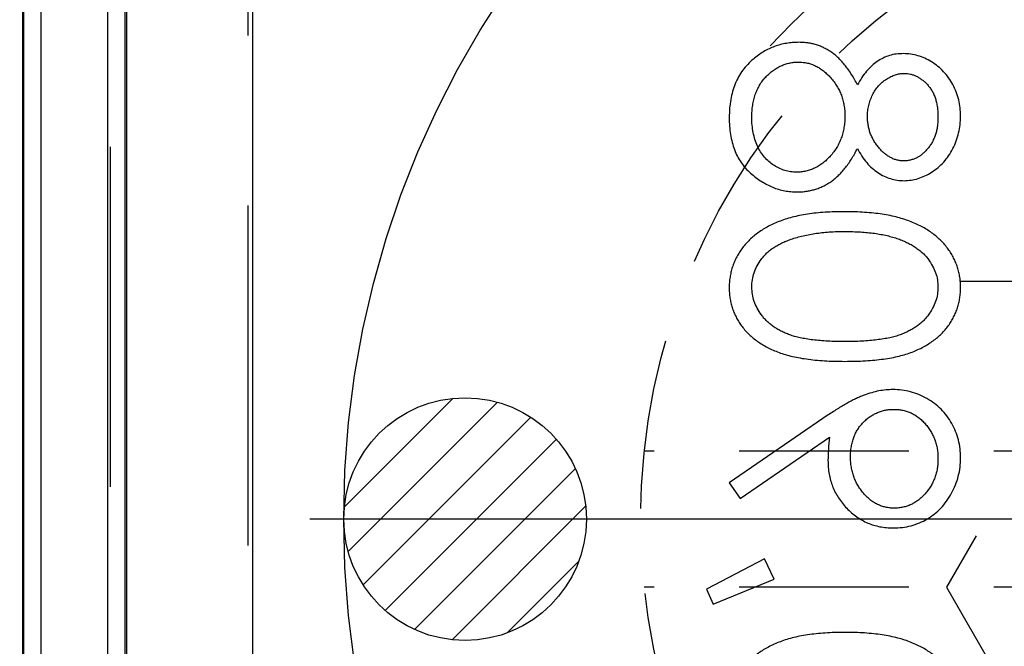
# Model space of a CAD drawing. Extents: x 2651 to 7771, y -1163 to 1075.
# Tile 206 of 256: x 4214 to 4229, y 318 to 327. Entities that reach past the tile are written whole.
import ezdxf

# ---------------------------------------------------------------- set-up
doc = ezdxf.new("R2010")
doc.units = 0
doc.header["$LTSCALE"] = 10
for name, pattern in [('CENTER', [2, 1.25, -0.25, 0.25, -0.25]), ('CNSCEN', [17, 15, -1, 0, -1]), ('CNSHID', [4, 3, -1]), ('DASHED', [0.75, 0.5, -0.25]), ('HIDDEN', [0.375, 0.25, -0.125])]:
    doc.linetypes.add(name, pattern=pattern)
doc.layers.get('0').update_dxf_attribs({"linetype": 'CONTINUOUS'})
doc.layers.get('Defpoints').update_dxf_attribs({"linetype": 'CONTINUOUS'})
for name, color, linetype in [('1', 7, 'CONTINUOUS'), ('COOL', 150, 'HIDDEN'), ('DIM', 3, 'CONTINUOUS'), ('WL1-HL', 4, 'CNSHID'), ('WOR1-CL', 1, 'CNSCEN')]:
    doc.layers.add(name, color=color, linetype=linetype)
doc.styles.get("Standard").update_dxf_attribs({"font": 'romans.shx'})
doc.dimstyles.new('MM& INCH5', dxfattribs={"dimtxt": 5, "dimasz": 2.5, "dimexe": 1, "dimexo": 0.5, "dimtad": 0, "dimrnd": 1.38778e-17, "dimzin": 9, "dimdsep": 46, "dimtxsty": 'Standard', "dimblk": 'CLOSED', "dimcen": 0, "dimclrd": 3, "dimclre": 3, "dimclrt": 3, "dimazin": 2, "dimtfac": 0.75, "dimtofl": 0, "dimtmove": 0, "dimatfit": 3, "dimfxl": 0, "dimtolj": 1, "dimarcsym": 0})

# ---------------------------------------------------------------- blocks, each defined once
blk = doc.blocks.new('DSD')
at = {"layer": '1', "color": 6, "linetype": 'DASHED'}
for p, q in [((499.908, 459.883), (499.908, 509.019)), ((501.927, 509.019), (501.927, 460.933))]:
    blk.add_line(p, q, dxfattribs=at)
at = {"layer": '1', "color": 252, "linetype": 'Continuous'}
for p, q in [((501.692, 464.145), (501.692, 508.531)), ((499.831, 508.003), (499.831, 464.659)), ((501.71, 495.113), (501.71, 477.638)), ((501.969, 477.638), (501.969, 495.113)), ((502.947, 495.113), (502.947, 477.638)), ((503.206, 477.638), (503.206, 495.113))]:
    blk.add_line(p, q, dxfattribs=at)
at = {"layer": '1', "color": 7, "linetype": 'Continuous'}
for p, q in [((503.222, 464.844), (503.222, 508.076)), ((493.06, 488.245), (492.159, 487.878)), ((493.155, 488.027), (493.06, 488.245)), ((492.303, 487.58), (493.155, 488.027)), ((492.159, 487.878), (492.303, 487.58)), ((492.661, 486.692), (491.345, 485.791)), ((492.823, 486.459), (492.661, 486.692)), ((491.365, 485.462), (492.823, 486.459))]:
    blk.add_line(p, q, dxfattribs=at)
for points, knots in [([(489.418, 489.778), (489.419, 489.752), (489.42, 489.701), (489.428, 489.625), (489.443, 489.551), (489.463, 489.479), (489.488, 489.409), (489.52, 489.34), (489.556, 489.273), (489.6, 489.209), (489.648, 489.147), (489.702, 489.088), (489.762, 489.033), (489.827, 488.981), (489.899, 488.933), (489.975, 488.887), (490.058, 488.846), (490.147, 488.806), (490.242, 488.772), (490.345, 488.741), (490.455, 488.716), (490.573, 488.696), (490.7, 488.68), (490.834, 488.668), (490.975, 488.662), (491.072, 488.661), (491.122, 488.66)], [0, 0, 0, 0, 0.033788, 0.067194, 0.099862, 0.132567, 0.165151, 0.197913, 0.231319, 0.265083, 0.299255, 0.334399, 0.369943, 0.406284, 0.444064, 0.482998, 0.523354, 0.565537, 0.609613, 0.656391, 0.705885, 0.758325, 0.813832, 0.872795, 0.934722, 1, 1, 1, 1]), ([(491.122, 488.66), (491.172, 488.661), (491.268, 488.662), (491.409, 488.668), (491.542, 488.68), (491.668, 488.695), (491.786, 488.716), (491.896, 488.741), (491.998, 488.77), (492.093, 488.805), (492.181, 488.843), (492.263, 488.885), (492.34, 488.929), (492.411, 488.978), (492.477, 489.03), (492.537, 489.086), (492.591, 489.145), (492.64, 489.207), (492.683, 489.272), (492.721, 489.339), (492.752, 489.408), (492.778, 489.478), (492.798, 489.551), (492.812, 489.625), (492.822, 489.701), (492.823, 489.752), (492.823, 489.778)], [0, 0, 0, 0, 0.065063, 0.126773, 0.185516, 0.240765, 0.29298, 0.34225, 0.388919, 0.432776, 0.474628, 0.514775, 0.553606, 0.591426, 0.628028, 0.663804, 0.698984, 0.733591, 0.767628, 0.801208, 0.834264, 0.866981, 0.89972, 0.932702, 0.966176, 1, 1, 1, 1]), ([(490.41, 487.124), (490.365, 487.122), (490.276, 487.119), (490.146, 487.094), (490.023, 487.052), (489.908, 486.994), (489.801, 486.921), (489.706, 486.833), (489.622, 486.73), (489.549, 486.616), (489.491, 486.493), (489.449, 486.364), (489.423, 486.229), (489.42, 486.139), (489.418, 486.093)], [0, 0, 0, 0, 0.085249, 0.167327, 0.248175, 0.328829, 0.409908, 0.490584, 0.572993, 0.658265, 0.744222, 0.82906, 0.913938, 1, 1, 1, 1]), ([(491.37, 486.132), (491.369, 486.166), (491.367, 486.233), (491.354, 486.331), (491.333, 486.425), (491.302, 486.515), (491.263, 486.602), (491.215, 486.684), (491.159, 486.763), (491.094, 486.836), (491.023, 486.903), (490.948, 486.963), (490.868, 487.012), (490.784, 487.053), (490.696, 487.085), (490.605, 487.107), (490.509, 487.121), (490.443, 487.123), (490.41, 487.124)], [0, 0, 0, 0, 0.066295, 0.130131, 0.192862, 0.25436, 0.31591, 0.377338, 0.440205, 0.504175, 0.568034, 0.630228, 0.690861, 0.751422, 0.811466, 0.87275, 0.935391, 1, 1, 1, 1]), ([(489.751, 486.108), (489.751, 486.133), (489.753, 486.181), (489.761, 486.252), (489.776, 486.321), (489.797, 486.386), (489.824, 486.45), (489.856, 486.51), (489.895, 486.567), (489.939, 486.621), (489.986, 486.671), (490.037, 486.714), (490.091, 486.751), (490.146, 486.781), (490.205, 486.804), (490.266, 486.821), (490.329, 486.831), (490.372, 486.833), (490.394, 486.833)], [0, 0, 0, 0, 0.068712, 0.134812, 0.199538, 0.263335, 0.326747, 0.390328, 0.454126, 0.519203, 0.58351, 0.645497, 0.70529, 0.763488, 0.821856, 0.880004, 0.939108, 1, 1, 1, 1]), ([(490.394, 486.833), (490.416, 486.833), (490.459, 486.831), (490.523, 486.821), (490.583, 486.803), (490.642, 486.779), (490.698, 486.748), (490.751, 486.709), (490.802, 486.664), (490.85, 486.612), (490.894, 486.556), (490.933, 486.496), (490.965, 486.434), (490.991, 486.368), (491.012, 486.3), (491.027, 486.228), (491.036, 486.154), (491.037, 486.104), (491.038, 486.078)], [0, 0, 0, 0, 0.05954, 0.117423, 0.17444, 0.231734, 0.289722, 0.3492, 0.410516, 0.47508, 0.540094, 0.604444, 0.668697, 0.73211, 0.796739, 0.862906, 0.930462, 1, 1, 1, 1]), ([(489.418, 486.093), (489.42, 486.048), (489.423, 485.959), (489.448, 485.829), (489.489, 485.704), (489.546, 485.586), (489.618, 485.476), (489.703, 485.377), (489.802, 485.291), (489.913, 485.219), (490.031, 485.162), (490.155, 485.12), (490.283, 485.094), (490.37, 485.091), (490.414, 485.089)], [0, 0, 0, 0, 0.085532, 0.169003, 0.251943, 0.335682, 0.419409, 0.501265, 0.583703, 0.668, 0.751919, 0.834598, 0.916526, 1, 1, 1, 1]), ([(490.394, 485.38), (490.372, 485.381), (490.329, 485.382), (490.266, 485.392), (490.205, 485.409), (490.146, 485.432), (490.091, 485.462), (490.037, 485.499), (489.986, 485.542), (489.938, 485.592), (489.895, 485.646), (489.856, 485.704), (489.824, 485.764), (489.797, 485.827), (489.776, 485.893), (489.761, 485.962), (489.753, 486.034), (489.751, 486.083), (489.751, 486.108)], [0, 0, 0, 0, 0.06076, 0.119735, 0.177757, 0.235999, 0.29407, 0.353733, 0.415973, 0.48014, 0.545076, 0.608735, 0.672178, 0.735453, 0.799112, 0.864284, 0.930837, 1, 1, 1, 1]), ([(491.038, 486.078), (491.037, 486.052), (491.036, 486.002), (491.027, 485.929), (491.012, 485.859), (490.991, 485.794), (490.966, 485.732), (490.933, 485.674), (490.894, 485.62), (490.851, 485.571), (490.802, 485.526), (490.751, 485.487), (490.698, 485.454), (490.641, 485.427), (490.583, 485.405), (490.522, 485.39), (490.459, 485.382), (490.416, 485.381), (490.394, 485.38)], [0, 0, 0, 0, 0.072713, 0.141547, 0.208363, 0.272462, 0.33539, 0.397711, 0.459383, 0.522098, 0.584315, 0.644392, 0.703345, 0.761509, 0.82003, 0.878517, 0.938265, 1, 1, 1, 1]), ([(491.345, 485.791), (491.352, 485.849), (491.366, 485.962), (491.369, 486.076), (491.37, 486.132)], [0, 0, 0, 0, 0.507858, 1, 1, 1, 1]), ([(490.414, 485.089), (490.448, 485.09), (490.517, 485.093), (490.621, 485.108), (490.728, 485.134), (490.819, 485.164), (490.893, 485.193), (490.952, 485.22), (491.014, 485.25), (491.079, 485.285), (491.147, 485.323), (491.217, 485.366), (491.29, 485.412), (491.339, 485.445), (491.365, 485.462)], [0, 0, 0, 0, 0.09832, 0.199417, 0.305603, 0.416162, 0.474582, 0.537006, 0.603857, 0.67409, 0.749417, 0.828253, 0.912054, 1, 1, 1, 1]), ([(491.122, 484.674), (491.07, 484.674), (490.969, 484.673), (490.822, 484.667), (490.685, 484.656), (490.556, 484.641), (490.436, 484.623), (490.326, 484.598), (490.224, 484.571), (490.131, 484.539), (490.046, 484.503), (489.966, 484.464), (489.892, 484.42), (489.822, 484.373), (489.758, 484.323), (489.699, 484.27), (489.647, 484.212), (489.599, 484.152), (489.557, 484.088), (489.52, 484.022), (489.488, 483.955), (489.463, 483.886), (489.443, 483.815), (489.429, 483.742), (489.42, 483.667), (489.419, 483.617), (489.418, 483.591)], [0, 0, 0, 0, 0.068595, 0.133246, 0.194313, 0.251279, 0.304513, 0.354235, 0.400481, 0.443411, 0.484015, 0.523252, 0.561042, 0.5979, 0.633518, 0.668314, 0.702496, 0.736685, 0.770293, 0.803437, 0.835913, 0.86846, 0.900847, 0.933467, 0.966258, 1, 1, 1, 1]), ([(492.823, 483.591), (492.823, 483.617), (492.822, 483.667), (492.813, 483.742), (492.799, 483.814), (492.779, 483.885), (492.755, 483.954), (492.723, 484.021), (492.687, 484.086), (492.645, 484.149), (492.598, 484.209), (492.545, 484.267), (492.486, 484.32), (492.422, 484.37), (492.353, 484.417), (492.278, 484.46), (492.198, 484.5), (492.111, 484.537), (492.018, 484.569), (491.916, 484.598), (491.805, 484.621), (491.685, 484.64), (491.557, 484.656), (491.42, 484.667), (491.274, 484.673), (491.173, 484.674), (491.122, 484.674)], [0, 0, 0, 0, 0.033787, 0.066622, 0.099285, 0.131361, 0.163585, 0.196104, 0.228902, 0.262158, 0.295991, 0.330218, 0.36506, 0.400951, 0.43762, 0.475708, 0.515381, 0.556414, 0.599765, 0.646424, 0.696431, 0.749782, 0.806573, 0.867436, 0.931887, 1, 1, 1, 1]), ([(489.751, 483.582), (489.752, 483.617), (489.756, 483.689), (489.783, 483.795), (489.829, 483.897), (489.88, 483.977), (489.928, 484.039), (489.97, 484.083), (490.016, 484.124), (490.067, 484.161), (490.121, 484.196), (490.179, 484.229), (490.242, 484.258), (490.309, 484.285), (490.383, 484.309), (490.464, 484.328), (490.553, 484.346), (490.651, 484.359), (490.757, 484.37), (490.871, 484.378), (490.993, 484.383), (491.077, 484.383), (491.121, 484.383)], [0, 0, 0, 0, 0.060387, 0.120883, 0.182755, 0.247811, 0.281299, 0.315088, 0.349702, 0.384857, 0.420966, 0.458511, 0.497175, 0.537602, 0.580503, 0.627468, 0.678388, 0.733983, 0.793747, 0.857714, 0.926698, 1, 1, 1, 1]), ([(491.121, 484.383), (491.164, 484.383), (491.248, 484.383), (491.37, 484.378), (491.484, 484.37), (491.589, 484.36), (491.687, 484.345), (491.776, 484.329), (491.858, 484.309), (491.931, 484.286), (491.998, 484.259), (492.061, 484.229), (492.12, 484.198), (492.174, 484.163), (492.224, 484.124), (492.27, 484.083), (492.312, 484.039), (492.361, 483.977), (492.413, 483.896), (492.457, 483.794), (492.485, 483.689), (492.489, 483.617), (492.491, 483.582)], [0, 0, 0, 0, 0.072951, 0.141584, 0.205926, 0.265301, 0.320597, 0.371817, 0.41879, 0.461699, 0.502134, 0.540804, 0.578181, 0.614297, 0.649678, 0.684299, 0.718359, 0.752081, 0.817652, 0.879722, 0.939966, 1, 1, 1, 1]), ([(489.418, 483.591), (489.419, 483.566), (489.42, 483.514), (489.428, 483.439), (489.443, 483.365), (489.463, 483.293), (489.488, 483.222), (489.52, 483.154), (489.556, 483.087), (489.6, 483.023), (489.648, 482.961), (489.702, 482.902), (489.762, 482.847), (489.827, 482.794), (489.899, 482.746), (489.975, 482.7), (490.058, 482.659), (490.147, 482.62), (490.242, 482.586), (490.345, 482.555), (490.455, 482.53), (490.573, 482.509), (490.7, 482.493), (490.834, 482.482), (490.975, 482.475), (491.072, 482.474), (491.122, 482.474)], [0, 0, 0, 0, 0.033788, 0.067194, 0.099862, 0.132567, 0.165151, 0.197913, 0.231319, 0.265083, 0.299255, 0.334399, 0.369943, 0.406284, 0.444064, 0.482998, 0.523354, 0.565537, 0.609613, 0.656391, 0.705885, 0.758325, 0.813832, 0.872795, 0.934722, 1, 1, 1, 1]), ([(491.121, 482.764), (491.082, 482.765), (491.006, 482.766), (490.894, 482.77), (490.788, 482.779), (490.687, 482.79), (490.592, 482.806), (490.502, 482.824), (490.418, 482.847), (490.339, 482.872), (490.265, 482.9), (490.196, 482.932), (490.133, 482.965), (490.074, 483.002), (490.02, 483.041), (489.973, 483.083), (489.929, 483.127), (489.88, 483.189), (489.829, 483.27), (489.783, 483.371), (489.756, 483.475), (489.752, 483.546), (489.751, 483.582)], [0, 0, 0, 0, 0.065681, 0.128486, 0.188175, 0.245106, 0.299448, 0.350823, 0.399942, 0.446672, 0.491255, 0.533376, 0.573853, 0.612526, 0.649597, 0.685532, 0.720106, 0.753838, 0.818925, 0.880493, 0.940311, 1, 1, 1, 1]), ([(491.122, 482.474), (491.172, 482.474), (491.268, 482.475), (491.409, 482.481), (491.542, 482.493), (491.668, 482.508), (491.786, 482.529), (491.896, 482.555), (491.998, 482.583), (492.093, 482.618), (492.181, 482.656), (492.263, 482.698), (492.34, 482.743), (492.411, 482.791), (492.477, 482.843), (492.537, 482.9), (492.591, 482.958), (492.64, 483.021), (492.683, 483.086), (492.721, 483.153), (492.752, 483.222), (492.778, 483.292), (492.798, 483.364), (492.812, 483.439), (492.822, 483.514), (492.823, 483.566), (492.823, 483.591)], [0, 0, 0, 0, 0.065063, 0.126773, 0.185516, 0.240765, 0.29298, 0.34225, 0.388919, 0.432776, 0.474628, 0.514775, 0.553606, 0.591426, 0.628028, 0.663804, 0.698984, 0.733591, 0.767628, 0.801208, 0.834264, 0.866981, 0.89972, 0.932702, 0.966176, 1, 1, 1, 1]), ([(492.491, 483.582), (492.489, 483.546), (492.486, 483.474), (492.458, 483.369), (492.415, 483.268), (492.364, 483.188), (492.316, 483.128), (492.274, 483.084), (492.228, 483.044), (492.178, 483.007), (492.124, 482.972), (492.065, 482.94), (492.002, 482.912), (491.957, 482.895), (491.935, 482.887)], [0, 0, 0, 0, 0.112813, 0.225394, 0.339595, 0.459675, 0.521735, 0.583926, 0.648174, 0.713881, 0.781004, 0.851451, 0.924051, 1, 1, 1, 1]), ([(491.935, 482.887), (491.906, 482.877), (491.847, 482.857), (491.756, 482.832), (491.661, 482.812), (491.561, 482.793), (491.457, 482.781), (491.349, 482.771), (491.236, 482.765), (491.16, 482.765), (491.121, 482.764)], [0, 0, 0, 0, 0.110588, 0.224542, 0.342503, 0.464324, 0.590756, 0.722227, 0.858843, 1, 1, 1, 1]), ([(491.823, 482.183), (491.801, 482.182), (491.756, 482.181), (491.689, 482.174), (491.625, 482.162), (491.562, 482.146), (491.501, 482.125), (491.441, 482.099), (491.384, 482.068), (491.327, 482.033), (491.273, 481.992), (491.22, 481.945), (491.169, 481.893), (491.119, 481.834), (491.07, 481.771), (491.024, 481.7), (490.978, 481.625), (490.95, 481.571), (490.936, 481.544)], [0, 0, 0, 0, 0.058854, 0.116315, 0.172675, 0.22878, 0.28458, 0.340257, 0.39663, 0.453507, 0.512318, 0.572648, 0.636022, 0.702363, 0.771483, 0.844184, 0.92007, 1, 1, 1, 1]), ([(492.823, 481.087), (492.822, 481.131), (492.82, 481.215), (492.806, 481.339), (492.781, 481.453), (492.747, 481.561), (492.704, 481.659), (492.649, 481.75), (492.586, 481.833), (492.512, 481.906), (492.434, 481.97), (492.352, 482.027), (492.269, 482.075), (492.184, 482.115), (492.096, 482.146), (492.007, 482.167), (491.916, 482.18), (491.854, 482.182), (491.823, 482.183)], [0, 0, 0, 0, 0.078556, 0.152863, 0.22356, 0.290375, 0.355403, 0.418291, 0.480389, 0.543073, 0.604924, 0.664398, 0.721943, 0.778375, 0.83383, 0.888861, 0.944089, 1, 1, 1, 1]), ([(490.249, 482.017), (490.215, 482.015), (490.146, 482.012), (490.042, 481.988), (489.941, 481.948), (489.842, 481.893), (489.748, 481.825), (489.665, 481.744), (489.591, 481.651), (489.53, 481.546), (489.479, 481.434), (489.445, 481.316), (489.422, 481.193), (489.42, 481.11), (489.418, 481.068)], [0, 0, 0, 0, 0.074058, 0.14887, 0.226668, 0.307735, 0.391157, 0.473929, 0.557928, 0.644989, 0.733364, 0.821092, 0.909287, 1, 1, 1, 1]), ([(490.936, 481.544), (490.915, 481.582), (490.876, 481.654), (490.803, 481.751), (490.724, 481.833), (490.637, 481.9), (490.546, 481.953), (490.45, 481.989), (490.351, 482.013), (490.283, 482.016), (490.249, 482.017)], [0, 0, 0, 0, 0.14586, 0.282426, 0.41085, 0.535029, 0.654701, 0.770133, 0.884556, 1, 1, 1, 1]), ([(491.121, 481.065), (491.121, 481.094), (491.122, 481.15), (491.133, 481.233), (491.149, 481.313), (491.173, 481.389), (491.203, 481.461), (491.24, 481.53), (491.284, 481.595), (491.334, 481.655), (491.388, 481.711), (491.444, 481.759), (491.503, 481.8), (491.565, 481.833), (491.628, 481.861), (491.695, 481.879), (491.763, 481.89), (491.81, 481.892), (491.833, 481.892)], [0, 0, 0, 0, 0.071269, 0.139812, 0.206497, 0.271535, 0.336082, 0.400528, 0.464984, 0.53005, 0.594423, 0.655583, 0.714849, 0.772115, 0.828999, 0.885122, 0.942079, 1, 1, 1, 1]), ([(491.833, 481.892), (491.862, 481.891), (491.92, 481.889), (492.005, 481.869), (492.088, 481.837), (492.167, 481.792), (492.241, 481.737), (492.305, 481.67), (492.363, 481.594), (492.409, 481.507), (492.446, 481.411), (492.471, 481.308), (492.488, 481.199), (492.49, 481.123), (492.491, 481.084)], [0, 0, 0, 0, 0.074898, 0.148596, 0.224471, 0.302323, 0.381919, 0.461149, 0.542417, 0.626716, 0.714597, 0.804903, 0.900127, 1, 1, 1, 1]), ([(489.751, 481.084), (489.751, 481.107), (489.752, 481.151), (489.759, 481.216), (489.771, 481.278), (489.786, 481.338), (489.808, 481.394), (489.833, 481.447), (489.864, 481.497), (489.899, 481.544), (489.937, 481.587), (489.976, 481.624), (490.018, 481.655), (490.062, 481.682), (490.108, 481.701), (490.155, 481.715), (490.204, 481.725), (490.237, 481.726), (490.254, 481.726)], [0, 0, 0, 0, 0.075243, 0.147209, 0.216447, 0.284025, 0.350655, 0.415031, 0.47963, 0.544652, 0.608044, 0.667828, 0.725114, 0.780992, 0.835527, 0.889438, 0.944072, 1, 1, 1, 1]), ([(490.254, 481.726), (490.271, 481.726), (490.304, 481.724), (490.354, 481.715), (490.402, 481.7), (490.449, 481.677), (490.495, 481.65), (490.539, 481.616), (490.583, 481.576), (490.624, 481.531), (490.663, 481.481), (490.696, 481.429), (490.724, 481.374), (490.748, 481.318), (490.766, 481.259), (490.779, 481.199), (490.787, 481.136), (490.788, 481.094), (490.789, 481.072)], [0, 0, 0, 0, 0.054564, 0.107826, 0.161924, 0.21751, 0.274498, 0.334815, 0.397555, 0.464755, 0.532901, 0.600097, 0.665354, 0.731084, 0.796883, 0.863292, 0.930831, 1, 1, 1, 1]), ([(489.418, 481.068), (489.42, 481.027), (489.422, 480.945), (489.444, 480.826), (489.481, 480.712), (489.531, 480.603), (489.592, 480.502), (489.667, 480.413), (489.75, 480.334), (489.844, 480.268), (489.942, 480.215), (490.046, 480.177), (490.151, 480.153), (490.223, 480.15), (490.259, 480.149)], [0, 0, 0, 0, 0.08941, 0.176306, 0.262626, 0.349446, 0.435498, 0.518928, 0.601355, 0.684256, 0.765807, 0.844877, 0.92228, 1, 1, 1, 1]), ([(490.248, 480.439), (490.232, 480.44), (490.202, 480.441), (490.156, 480.449), (490.112, 480.462), (490.069, 480.48), (490.027, 480.504), (489.985, 480.532), (489.945, 480.566), (489.906, 480.604), (489.87, 480.648), (489.837, 480.696), (489.81, 480.749), (489.788, 480.808), (489.772, 480.87), (489.759, 480.937), (489.752, 481.009), (489.751, 481.058), (489.751, 481.084)], [0, 0, 0, 0, 0.050902, 0.101034, 0.151084, 0.203062, 0.256248, 0.310847, 0.368769, 0.430015, 0.49252, 0.556049, 0.621996, 0.690192, 0.761385, 0.836356, 0.915487, 1, 1, 1, 1]), ([(490.789, 481.072), (490.788, 481.045), (490.786, 480.99), (490.771, 480.909), (490.748, 480.831), (490.716, 480.755), (490.675, 480.685), (490.627, 480.622), (490.572, 480.568), (490.51, 480.522), (490.445, 480.486), (490.38, 480.458), (490.314, 480.442), (490.269, 480.44), (490.248, 480.439)], [0, 0, 0, 0, 0.08969, 0.178494, 0.266838, 0.356558, 0.445334, 0.530806, 0.614076, 0.697707, 0.779142, 0.855354, 0.928557, 1, 1, 1, 1]), ([(491.803, 480.273), (491.78, 480.274), (491.737, 480.276), (491.672, 480.286), (491.61, 480.304), (491.549, 480.33), (491.491, 480.363), (491.434, 480.403), (491.379, 480.451), (491.327, 480.505), (491.279, 480.564), (491.237, 480.626), (491.201, 480.692), (491.172, 480.761), (491.149, 480.833), (491.133, 480.908), (491.122, 480.986), (491.121, 481.038), (491.121, 481.065)], [0, 0, 0, 0, 0.057339, 0.113063, 0.169181, 0.225775, 0.283826, 0.343454, 0.405907, 0.471392, 0.538003, 0.603064, 0.667602, 0.732225, 0.797005, 0.863048, 0.930357, 1, 1, 1, 1]), ([(492.491, 481.084), (492.49, 481.054), (492.489, 480.995), (492.479, 480.909), (492.463, 480.827), (492.44, 480.751), (492.412, 480.679), (492.376, 480.612), (492.335, 480.549), (492.286, 480.493), (492.233, 480.441), (492.178, 480.397), (492.121, 480.358), (492.061, 480.327), (492, 480.303), (491.936, 480.286), (491.87, 480.275), (491.825, 480.274), (491.803, 480.273)], [0, 0, 0, 0, 0.076559, 0.149161, 0.218827, 0.285567, 0.350313, 0.414125, 0.477179, 0.540368, 0.602202, 0.662034, 0.719934, 0.775907, 0.831115, 0.886667, 0.942552, 1, 1, 1, 1]), ([(492.467, 480.228), (492.496, 480.253), (492.552, 480.305), (492.625, 480.392), (492.687, 480.489), (492.737, 480.593), (492.775, 480.705), (492.803, 480.826), (492.819, 480.954), (492.822, 481.042), (492.823, 481.087)], [0, 0, 0, 0, 0.119283, 0.237093, 0.354796, 0.474576, 0.59746, 0.724926, 0.858883, 1, 1, 1, 1]), ([(490.259, 480.149), (490.294, 480.15), (490.363, 480.152), (490.463, 480.174), (490.558, 480.211), (490.646, 480.262), (490.728, 480.327), (490.804, 480.408), (490.875, 480.502), (490.915, 480.572), (490.936, 480.608)], [0, 0, 0, 0, 0.121904, 0.239413, 0.35541, 0.472091, 0.592859, 0.718703, 0.854892, 1, 1, 1, 1]), ([(490.936, 480.608), (490.95, 480.582), (490.977, 480.53), (491.02, 480.457), (491.066, 480.389), (491.112, 480.327), (491.16, 480.269), (491.21, 480.218), (491.26, 480.172), (491.313, 480.132), (491.367, 480.097), (491.423, 480.066), (491.481, 480.04), (491.541, 480.019), (491.602, 480.002), (491.665, 479.991), (491.73, 479.984), (491.774, 479.983), (491.797, 479.982)], [0, 0, 0, 0, 0.079525, 0.1551, 0.22722, 0.295911, 0.362056, 0.42552, 0.485813, 0.544495, 0.60146, 0.657841, 0.713974, 0.769468, 0.82613, 0.882885, 0.940701, 1, 1, 1, 1]), ([(491.797, 479.982), (491.828, 479.983), (491.89, 479.985), (491.981, 479.997), (492.069, 480.015), (492.155, 480.042), (492.238, 480.077), (492.317, 480.12), (492.395, 480.169), (492.443, 480.208), (492.467, 480.228)], [0, 0, 0, 0, 0.128158, 0.253673, 0.377325, 0.499385, 0.622918, 0.745839, 0.871395, 1, 1, 1, 1])]:
    blk.add_open_spline(points, degree=3, knots=knots, dxfattribs=at)
blk = doc.blocks.new('*D177')
at = {"layer": 'Defpoints', "color": 0}
for p in [(4171.684, 387.642), (4446.684, 319.642), (4473.321, 319.642)]:
    blk.add_point(p, dxfattribs=at)
at = {"layer": 'DIM', "color": 3, "lineweight": -2}
blk.add_line((4447.184, 319.642), (4473.321, 319.642), dxfattribs=at)
at = {"layer": 'DIM', "color": 3, "insert": (4494.184, 319.642), "char_height": 5, "attachment_point": 5}
blk.add_mtext('\\A1;68 [2.677]', dxfattribs=at)
blk = doc.blocks.new('_Closed')
at = {"color": 0, "linetype": 'ByBlock', "lineweight": -2}
for p, q in [((-1, 0.1667), (0, 0)), ((-1, 0.1667), (-1, -0.1667)), ((0, 0), (-1, -0.1667)), ((0, 0), (-1, 0))]:
    blk.add_line(p, q, dxfattribs=at)
blk = doc.blocks.new('*D178')
at = {"layer": 'Defpoints', "color": 0}
for p in [(4171.684, 387.642), (4446.684, 255.642), (4473.321, 255.642)]:
    blk.add_point(p, dxfattribs=at)
at = {"layer": 'DIM', "color": 3, "lineweight": -2}
blk.add_line((4447.184, 255.642), (4473.321, 255.642), dxfattribs=at)
at = {"layer": 'DIM', "color": 3, "insert": (4496.327, 255.642), "char_height": 5, "attachment_point": 5}
blk.add_mtext('\\A1;132 [5.197]', dxfattribs=at)
blk = doc.blocks.new('*D179')
at = {"layer": 'Defpoints', "color": 0}
for p in [(4171.684, 387.642), (4473.321, 263.642), (4381.212, 262.642)]:
    blk.add_point(p, dxfattribs=at)
at = {"layer": 'DIM', "color": 3, "lineweight": -2}
for p, q in [((4463.321, 262.642), (4468.321, 263.642)), ((4468.321, 263.642), (4473.321, 263.642)), ((4381.712, 262.642), (4463.321, 262.642))]:
    blk.add_line(p, q, dxfattribs=at)
at = {"layer": 'DIM', "color": 3, "insert": (4496.327, 263.642), "char_height": 5, "attachment_point": 5}
blk.add_mtext('\\A1;125 [4.921]', dxfattribs=at)
blk = doc.blocks.new('*D180')
at = {"layer": 'Defpoints', "color": 0}
for p in [(4171.684, 387.642), (4446.684, 212.642), (4473.321, 212.642)]:
    blk.add_point(p, dxfattribs=at)
at = {"layer": 'DIM', "color": 3, "lineweight": -2}
blk.add_line((4447.184, 212.642), (4473.321, 212.642), dxfattribs=at)
at = {"layer": 'DIM', "color": 3, "insert": (4493.946, 212.642), "char_height": 5, "attachment_point": 5}
blk.add_mtext('\\A1;175 [6.89]', dxfattribs=at)
blk = doc.blocks.new('*D181')
at = {"layer": 'Defpoints', "color": 0}
for p in [(4171.684, 387.642), (4446.684, 182.642), (4473.321, 182.642)]:
    blk.add_point(p, dxfattribs=at)
at = {"layer": 'DIM', "color": 3, "lineweight": -2}
blk.add_line((4447.184, 182.642), (4473.321, 182.642), dxfattribs=at)
at = {"layer": 'DIM', "color": 3, "insert": (4496.684, 182.642), "char_height": 5, "attachment_point": 5}
blk.add_mtext('\\A1;205 [8.071]', dxfattribs=at)
blk = doc.blocks.new('*D182')
at = {"layer": 'Defpoints', "color": 0}
for p in [(4171.684, 387.642), (4446.684, 162.642), (4473.321, 162.642)]:
    blk.add_point(p, dxfattribs=at)
at = {"layer": 'DIM', "color": 3, "lineweight": -2}
blk.add_line((4447.184, 162.642), (4473.321, 162.642), dxfattribs=at)
at = {"layer": 'DIM', "color": 3, "insert": (4496.684, 162.642), "char_height": 5, "attachment_point": 5}
blk.add_mtext('\\A1;225 [8.858]', dxfattribs=at)
blk = doc.blocks.new('*D183')
at = {"layer": 'Defpoints', "color": 0}
for p in [(4171.684, 387.642), (4446.684, 119.642), (4473.321, 119.642)]:
    blk.add_point(p, dxfattribs=at)
at = {"layer": 'DIM', "color": 3, "lineweight": -2}
blk.add_line((4447.184, 119.642), (4473.321, 119.642), dxfattribs=at)
at = {"layer": 'DIM', "color": 3, "insert": (4499.065, 119.642), "char_height": 5, "attachment_point": 5}
blk.add_mtext('\\A1;268 [10.551]', dxfattribs=at)
blk = doc.blocks.new('*D184')
at = {"layer": 'Defpoints', "color": 0}
for p in [(4171.684, 387.642), (4446.684, 12.642), (4473.321, 12.642)]:
    blk.add_point(p, dxfattribs=at)
at = {"layer": 'DIM', "color": 3, "lineweight": -2}
blk.add_line((4447.184, 12.642), (4473.321, 12.642), dxfattribs=at)
at = {"layer": 'DIM', "color": 3, "insert": (4499.065, 12.642), "char_height": 5, "attachment_point": 5}
blk.add_mtext('\\A1;375 [14.764]', dxfattribs=at)
blk = doc.blocks.new('*D185')
at = {"layer": 'Defpoints', "color": 0}
for p in [(4171.684, 387.642), (4446.684, 55.642), (4473.321, 55.642)]:
    blk.add_point(p, dxfattribs=at)
at = {"layer": 'DIM', "color": 3, "lineweight": -2}
blk.add_line((4447.184, 55.642), (4473.321, 55.642), dxfattribs=at)
at = {"layer": 'DIM', "color": 3, "insert": (4499.065, 55.642), "char_height": 5, "attachment_point": 5}
blk.add_mtext('\\A1;332 [13.071]', dxfattribs=at)
blk = doc.blocks.new('*D186')
at = {"layer": 'Defpoints', "color": 0}
for p in [(4171.684, 387.642), (4381.212, -22.358), (4473.321, -22.358)]:
    blk.add_point(p, dxfattribs=at)
at = {"layer": 'DIM', "color": 3, "lineweight": -2}
blk.add_line((4381.712, -22.358), (4473.321, -22.358), dxfattribs=at)
at = {"layer": 'DIM', "color": 3, "insert": (4499.065, -22.358), "char_height": 5, "attachment_point": 5}
blk.add_mtext('\\A1;410 [16.142]', dxfattribs=at)
blk = doc.blocks.new('*D187')
at = {"layer": 'Defpoints', "color": 0}
for p in [(4171.684, 387.642), (4274.104, -57.358), (4473.321, -57.358)]:
    blk.add_point(p, dxfattribs=at)
at = {"layer": 'DIM', "color": 3, "lineweight": -2}
blk.add_line((4274.604, -57.358), (4473.321, -57.358), dxfattribs=at)
at = {"layer": 'DIM', "color": 3, "insert": (4496.684, -57.358), "char_height": 5, "attachment_point": 5}
blk.add_mtext('\\A1;445 [17.52]', dxfattribs=at)
blk = doc.blocks.new('*D188')
at = {"layer": 'Defpoints', "color": 0}
for p in [(4171.684, 387.642), (4271.924, -104.358), (4473.321, -104.358)]:
    blk.add_point(p, dxfattribs=at)
at = {"layer": 'DIM', "color": 3, "lineweight": -2}
blk.add_line((4272.424, -104.358), (4473.321, -104.358), dxfattribs=at)
at = {"layer": 'DIM', "color": 3, "insert": (4496.684, -104.358), "char_height": 5, "attachment_point": 5}
blk.add_mtext('\\A1;492 [19.37]', dxfattribs=at)
blk = doc.blocks.new('*D189')
at = {"layer": 'Defpoints', "color": 0}
for p in [(4171.684, 387.642), (4285.884, -124.358), (4473.321, -124.358)]:
    blk.add_point(p, dxfattribs=at)
at = {"layer": 'DIM', "color": 3, "lineweight": -2}
blk.add_line((4286.384, -124.358), (4473.321, -124.358), dxfattribs=at)
at = {"layer": 'DIM', "color": 3, "insert": (4499.065, -124.358), "char_height": 5, "attachment_point": 5}
blk.add_mtext('\\A1;512 [20.157]', dxfattribs=at)
blk = doc.blocks.new('*D193')
at = {"layer": 'Defpoints', "color": 0}
for p in [(4171.684, 387.642), (4401.864, -82.358), (4473.321, -82.358)]:
    blk.add_point(p, dxfattribs=at)
at = {"layer": 'DIM', "color": 3, "lineweight": -2}
blk.add_line((4402.364, -82.358), (4473.321, -82.358), dxfattribs=at)
at = {"layer": 'DIM', "color": 3, "insert": (4499.065, -82.358), "char_height": 5, "attachment_point": 5}
blk.add_mtext('\\A1;470 [18.504]', dxfattribs=at)
blk = doc.blocks.new('*D199')
at = {"layer": 'Defpoints', "color": 0}
for p in [(4171.684, 387.642), (4256.684, -119.598), (4256.684, -149.953)]:
    blk.add_point(p, dxfattribs=at)
at = {"layer": 'DIM', "color": 3, "lineweight": -2}
blk.add_line((4256.684, -120.098), (4256.684, -149.953), dxfattribs=at)
at = {"layer": 'DIM', "color": 3, "insert": (4256.684, -170.935), "char_height": 5, "attachment_point": 5, "rotation": 90}
blk.add_mtext('\\A1;85 [3.346]', dxfattribs=at)
blk = doc.blocks.new('*D200')
at = {"layer": 'Defpoints', "color": 0}
for p in [(4171.684, 387.642), (4278.684, -131.558), (4278.684, -149.953)]:
    blk.add_point(p, dxfattribs=at)
at = {"layer": 'DIM', "color": 3, "lineweight": -2}
blk.add_line((4278.684, -132.058), (4278.684, -149.953), dxfattribs=at)
at = {"layer": 'DIM', "color": 3, "insert": (4278.684, -172.959), "char_height": 5, "attachment_point": 5, "rotation": 90}
blk.add_mtext('\\A1;107 [4.213]', dxfattribs=at)
blk = doc.blocks.new('*D201')
at = {"layer": 'Defpoints', "color": 0}
for p in [(4171.684, 387.642), (4296.684, -137.358), (4296.684, -149.953)]:
    blk.add_point(p, dxfattribs=at)
at = {"layer": 'DIM', "color": 3, "lineweight": -2}
blk.add_line((4296.684, -137.858), (4296.684, -149.953), dxfattribs=at)
at = {"layer": 'DIM', "color": 3, "insert": (4296.684, -172.959), "char_height": 5, "attachment_point": 5, "rotation": 90}
blk.add_mtext('\\A1;125 [4.921]', dxfattribs=at)
blk = doc.blocks.new('*D202')
at = {"layer": 'Defpoints', "color": 0}
for p in [(4171.684, 387.642), (4246.684, -84.778), (4246.684, -149.953)]:
    blk.add_point(p, dxfattribs=at)
at = {"layer": 'DIM', "color": 3, "lineweight": -2}
blk.add_line((4246.684, -85.278), (4246.684, -149.953), dxfattribs=at)
at = {"layer": 'DIM', "color": 3, "insert": (4246.684, -170.935), "char_height": 5, "attachment_point": 5, "rotation": 90}
blk.add_mtext('\\A1;75 [2.953]', dxfattribs=at)
blk = doc.blocks.new('*D203')
at = {"layer": 'Defpoints', "color": 0}
for p in [(4171.684, 387.642), (4368.684, -115.538), (4368.684, -149.953)]:
    blk.add_point(p, dxfattribs=at)
at = {"layer": 'DIM', "color": 3, "lineweight": -2}
blk.add_line((4368.684, -116.038), (4368.684, -149.953), dxfattribs=at)
at = {"layer": 'DIM', "color": 3, "insert": (4368.684, -172.959), "char_height": 5, "attachment_point": 5, "rotation": 90}
blk.add_mtext('\\A1;197 [7.756]', dxfattribs=at)
blk = doc.blocks.new('*X8')
at = {"color": 0}
for p, q in [((745.423, 286.51), (747.026, 288.113)), ((745.479, 285.86), (747.676, 288.057)), ((745.698, 285.371), (748.165, 287.838)), ((746.025, 284.992), (748.544, 287.51)), ((746.455, 284.714), (748.822, 287.081)), ((747.01, 284.562), (748.974, 286.526)), ((747.817, 284.662), (748.874, 285.719))]:
    blk.add_line(p, q, dxfattribs=at)
blk = doc.blocks.new('117')
at = {"layer": 'WL1-HL'}
for centre, radius in [((254.95, 1693.104), 13.87), ((254.95, 1693.104), 10.3), ((242.865, 1693.104), 1.785)]:
    blk.add_circle(centre, radius, dxfattribs=at)
at = {"layer": 'WOR1-CL'}
blk.add_line((269.32, 1693.104), (240.58, 1693.104), dxfattribs=at)
at = {"layer": 'WL1-HL'}
blk.add_blockref('*X8', (-504.334, 1406.767), dxfattribs=at)
blk = doc.blocks.new('A$C257357D5')
at = {"layer": 'COOL', "color": 1, "linetype": 'CENTER'}
blk.add_line((56.2, 35.5), (65.8, 35.5), dxfattribs=at)
at = {"layer": 'COOL'}
for p, q in [((70.447, 33), (51.553, 33)), ((70.447, 31), (51.553, 31))]:
    blk.add_line(p, q, dxfattribs=at)
blk.add_lwpolyline([(237.406, 35), (58.309, 35), (56, 31), (58.309, 27), (237.406, 27)], dxfattribs=at)
blk.add_circle((61, 32), 9.5, dxfattribs=at)
blk.add_blockref('117', (-193.95, -1661.104), dxfattribs=at)

msp = doc.modelspace()

# ---------------------------------------------------------------- block references
at = {"layer": 'DIM', "rotation": 180}
msp.add_blockref('DSD', (4717.309, 806.636), dxfattribs=at)
at = {"layer": 'DIM'}
msp.add_blockref('A$C257357D5', (4171.684, 287.642), dxfattribs=at)

# ---------------------------------------------------------------- dimensions: what is measured, and where the dimension line sits
for feature_location, offset, dtype, picture, middle in [((4446.684, 319.642), (26.637, 0), 0, '*D177', (4494.184, 319.642)), ((4446.684, 255.642), (26.637, 0), 0, '*D178', (4496.327, 255.642)), ((4381.212, 262.642), (92.109, 1), 0, '*D179', (4496.327, 263.642)), ((4446.684, 212.642), (26.637, 0), 0, '*D180', (4493.946, 212.642)), ((4446.684, 182.642), (26.637, 0), 0, '*D181', (4496.684, 182.642)), ((4446.684, 162.642), (26.637, 0), 0, '*D182', (4496.684, 162.642)), ((4446.684, 119.642), (26.637, 0), 0, '*D183', (4499.065, 119.642)), ((4446.684, 12.642), (26.637, 0), 0, '*D184', (4499.065, 12.642)), ((4446.684, 55.642), (26.637, 0), 0, '*D185', (4499.065, 55.642)), ((4381.212, -22.358), (92.109, 0), 0, '*D186', (4499.065, -22.358)), ((4274.104, -57.358), (199.217, 0), 0, '*D187', (4496.684, -57.358)), ((4271.924, -104.358), (201.397, 0), 0, '*D188', (4496.684, -104.358)), ((4285.884, -124.358), (187.437, 0), 0, '*D189', (4499.065, -124.358)), ((4401.864, -82.358), (71.457, 0), 0, '*D193', (4499.065, -82.358)), ((4256.684, -119.598), (0, -30.355), 1, '*D199', (4256.684, -170.935)), ((4278.684, -131.558), (0, -18.395), 1, '*D200', (4278.684, -172.959)), ((4296.684, -137.358), (0, -12.595), 1, '*D201', (4296.684, -172.959)), ((4246.684, -84.778), (0, -65.175), 1, '*D202', (4246.684, -170.935)), ((4368.684, -115.538), (0, -34.415), 1, '*D203', (4368.684, -172.959))]:
    dim = msp.add_ordinate_dim(feature_location=feature_location, offset=offset, dtype=dtype, origin=(4171.684, 387.642), dimstyle='MM& INCH5', dxfattribs=at)
    dim.commit()
    dim.dimension.update_dxf_attribs({"geometry": picture, "text_midpoint": middle})

doc.saveas('drawing.dxf')
